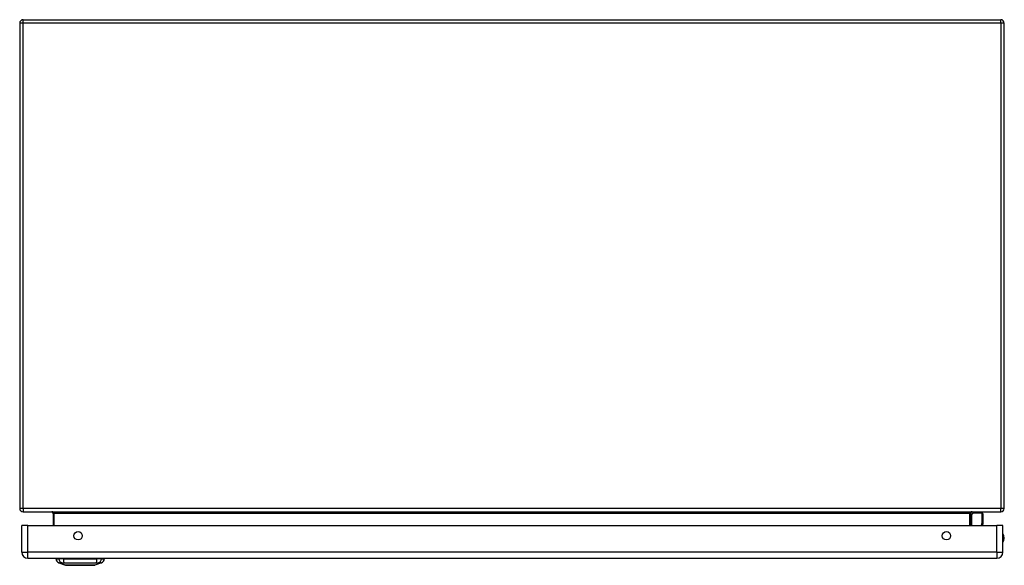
# Model space of a CAD drawing. Header units: inches. Extents: x 18 to 168, y 13 to 112.
# Tile 1 of 7: x 18 to 42, y 13 to 26. Entities that reach past the tile are written whole.
import ezdxf

# ---------------------------------------------------------------- set-up
doc = ezdxf.new("R2010")
doc.units = ezdxf.units.IN
doc.header["$MEASUREMENT"] = 0
doc.layers.add('Visible Edges(ANSI)', color=7, linetype='Continuous', lineweight=25)
doc.layers.add('Visible Tangent Edges(ANSI)', color=7, linetype='Continuous', lineweight=25)

msp = doc.modelspace()

# ---------------------------------------------------------------- linework, layer by layer
at = {"layer": 'Visible Edges(ANSI)'}
for p, q in [((18.31, 25.952), (18.31, 14.12)), ((18.394, 26.036), (42.226, 26.036)), ((42.31, 14.12), (42.31, 25.952)), ((18.394, 14.036), (42.226, 14.036)), ((19.123, 14.005), (19.123, 13.702)), ((41.497, 13.702), (41.497, 14.005)), ((41.503, 13.961), (41.542, 14)), ((41.773, 14.006), (41.556, 14.006)), ((41.792, 13.986), (41.792, 13.762)), ((18.36, 13.048), (18.36, 13.702)), ((18.506, 13.702), (18.36, 13.702)), ((18.506, 13.702), (42.132, 13.702)), ((41.792, 13.759), (41.781, 13.702)), ((42.278, 13.702), (42.132, 13.702)), ((42.278, 13.048), (42.278, 13.702)), ((18.506, 12.902), (42.132, 12.902)), ((19.194, 12.886), (19.262, 12.886)), ((19.373, 12.886), (19.262, 12.886)), ((19.428, 12.731), (19.268, 12.793)), ((19.373, 12.886), (20.196, 12.886)), ((20.301, 12.793), (20.141, 12.731)), ((20.307, 12.886), (20.196, 12.886)), ((20.307, 12.886), (20.375, 12.886))]:
    msp.add_line(p, q, dxfattribs=at)
at = {"layer": 'Visible Edges(ANSI)', "flags": 128}
msp.add_lwpolyline([(19.429, 12.731), (19.43, 12.731), (19.431, 12.731), (19.433, 12.731), (19.436, 12.731), (19.44, 12.731), (19.445, 12.731), (19.45, 12.731), (19.456, 12.731), (19.463, 12.731), (19.471, 12.731), (19.48, 12.731), (19.489, 12.731), (19.499, 12.731), (19.51, 12.731), (19.521, 12.731), (19.533, 12.731), (19.546, 12.731), (19.559, 12.731), (19.573, 12.731), (19.587, 12.731), (19.602, 12.731), (19.617, 12.731), (19.633, 12.731), (19.649, 12.731), (19.665, 12.731), (19.682, 12.731), (19.698, 12.731), (19.715, 12.731), (19.732, 12.731), (19.75, 12.731), (19.767, 12.731), (19.785, 12.731), (19.802, 12.731), (19.82, 12.731), (19.837, 12.731), (19.854, 12.731), (19.871, 12.731), (19.888, 12.731), (19.905, 12.731), (19.921, 12.731), (19.937, 12.731), (19.952, 12.731), (19.968, 12.731), (19.982, 12.731), (19.996, 12.731), (20.01, 12.731), (20.023, 12.731), (20.036, 12.731), (20.048, 12.731), (20.059, 12.731), (20.07, 12.731), (20.08, 12.731), (20.089, 12.731), (20.098, 12.731), (20.105, 12.731), (20.113, 12.731), (20.119, 12.731), (20.124, 12.731), (20.129, 12.731), (20.133, 12.731), (20.136, 12.731), (20.138, 12.731), (20.139, 12.731), (20.14, 12.731)], dxfattribs=at)
at = {"layer": 'Visible Edges(ANSI)'}
for centre in [(19.735, 13.452), (40.903, 13.452)]:
    msp.add_circle(centre, 0.102, dxfattribs=at)
for centre, radius, start, end in [((18.394, 25.952), 0.084, 90, 180), ((42.226, 25.952), 0.084, 0, 90), ((18.394, 14.12), 0.084, 180, 270), ((19.092, 14.005), 0.031, 0, 90), ((41.528, 14.005), 0.031, 90, 180), ((41.517, 13.947), 0.0197, 135, 180), ((41.556, 13.986), 0.0197, 90, 135), ((41.773, 13.986), 0.0197, 0, 90), ((42.226, 14.12), 0.084, 270, 0), ((41.773, 13.762), 0.0197, 349.0591, 0), ((42.125, 13.394), 0.188, 324.6864, 35.3136), ((18.506, 13.048), 0.146, 180, 270), ((42.132, 13.048), 0.146, 270, 0), ((19.311, 12.904), 0.118, 188.6009, 248.7495), ((19.253, 12.878), 0.0394, 143.1301, 168.463), ((19.429, 12.736), 0.00492, 248.7495, 269.7912), ((20.14, 12.736), 0.00492, 270.2088, 291.2505), ((20.258, 12.904), 0.118, 291.2505, 351.3991), ((20.316, 12.878), 0.0394, 11.537, 36.8699)]:
    msp.add_arc(centre, radius, start, end, dxfattribs=at)
at = {"layer": 'Visible Tangent Edges(ANSI)'}
for p, q in [((18.394, 25.952), (18.31, 25.952)), ((18.394, 25.952), (18.394, 26.036)), ((18.394, 14.12), (18.394, 25.952)), ((42.226, 25.952), (18.394, 25.952)), ((42.226, 25.952), (42.226, 26.036)), ((42.31, 25.952), (42.226, 25.952)), ((42.226, 25.952), (42.226, 14.12)), ((18.394, 14.12), (18.31, 14.12)), ((42.226, 14.12), (18.394, 14.12)), ((18.394, 14.12), (18.394, 14.036)), ((19.154, 14.005), (19.123, 14.005)), ((19.154, 13.702), (19.154, 14.005)), ((19.154, 14.005), (41.466, 14.005)), ((41.466, 14.005), (41.497, 14.005)), ((41.466, 14.005), (41.466, 13.702)), ((41.556, 14.006), (41.517, 13.965)), ((41.517, 13.965), (41.517, 13.702)), ((41.773, 13.773), (41.773, 14.006)), ((42.31, 14.12), (42.226, 14.12)), ((42.226, 14.036), (42.226, 14.12)), ((18.506, 13.048), (18.506, 13.702)), ((41.759, 13.702), (41.773, 13.773)), ((42.132, 13.048), (42.132, 13.702)), ((18.36, 13.048), (18.506, 13.048)), ((42.132, 13.048), (18.506, 13.048)), ((18.506, 12.902), (18.506, 13.048)), ((42.132, 13.048), (42.132, 12.902)), ((42.132, 13.048), (42.278, 13.048)), ((19.268, 12.793), (19.428, 12.731))]:
    msp.add_line(p, q, dxfattribs=at)
at = {"layer": 'Visible Tangent Edges(ANSI)', "flags": 128}
for points in [[(19.268, 12.793), (19.268, 12.793), (19.268, 12.793), (19.269, 12.793), (19.27, 12.793), (19.271, 12.793), (19.273, 12.793), (19.275, 12.793), (19.277, 12.793), (19.279, 12.793), (19.281, 12.793), (19.284, 12.793), (19.287, 12.793), (19.291, 12.793), (19.294, 12.793), (19.298, 12.793), (19.302, 12.792), (19.306, 12.792), (19.311, 12.792), (19.315, 12.792), (19.32, 12.792), (19.325, 12.792), (19.331, 12.792), (19.336, 12.792), (19.345, 12.792)], [(19.345, 12.792), (19.346, 12.792), (19.347, 12.792), (19.349, 12.792), (19.35, 12.792), (19.352, 12.792), (19.354, 12.792), (19.356, 12.792), (19.357, 12.792), (19.359, 12.792), (19.361, 12.792), (19.363, 12.792), (19.366, 12.792), (19.368, 12.792), (19.37, 12.792), (19.372, 12.792), (19.375, 12.792), (19.377, 12.792), (19.38, 12.792), (19.382, 12.792), (19.385, 12.792), (19.388, 12.792), (19.39, 12.792), (19.393, 12.792), (19.396, 12.792)], [(19.396, 12.792), (19.429, 12.792), (19.46, 12.792), (19.492, 12.792), (19.524, 12.792), (19.556, 12.793), (19.588, 12.793), (19.62, 12.793), (19.653, 12.793), (19.686, 12.793), (19.719, 12.793), (19.752, 12.793), (19.785, 12.793), (19.818, 12.793), (19.851, 12.793), (19.884, 12.793), (19.916, 12.793), (19.949, 12.793), (19.981, 12.793), (20.014, 12.793), (20.045, 12.792), (20.077, 12.792), (20.108, 12.792), (20.139, 12.792), (20.173, 12.792)], [(19.51, 12.731), (19.503, 12.731), (19.497, 12.731), (19.491, 12.731), (19.485, 12.731), (19.48, 12.731), (19.475, 12.731), (19.47, 12.731), (19.465, 12.731), (19.46, 12.731), (19.456, 12.731), (19.452, 12.731), (19.449, 12.731), (19.445, 12.731), (19.442, 12.731), (19.44, 12.731), (19.437, 12.731), (19.435, 12.731), (19.433, 12.731), (19.431, 12.731), (19.43, 12.731), (19.429, 12.731), (19.428, 12.731), (19.428, 12.731), (19.428, 12.731)], [(19.557, 12.731), (19.555, 12.731), (19.553, 12.731), (19.551, 12.731), (19.548, 12.731), (19.546, 12.731), (19.544, 12.731), (19.542, 12.731), (19.54, 12.731), (19.538, 12.731), (19.536, 12.731), (19.534, 12.731), (19.532, 12.731), (19.53, 12.731), (19.528, 12.731), (19.526, 12.731), (19.525, 12.731), (19.523, 12.731), (19.521, 12.731), (19.519, 12.731), (19.517, 12.731), (19.515, 12.731), (19.513, 12.731), (19.512, 12.731), (19.51, 12.731)], [(20.012, 12.731), (19.996, 12.731), (19.979, 12.731), (19.961, 12.731), (19.943, 12.731), (19.925, 12.731), (19.905, 12.731), (19.886, 12.731), (19.866, 12.731), (19.846, 12.731), (19.826, 12.731), (19.805, 12.731), (19.784, 12.731), (19.764, 12.731), (19.743, 12.731), (19.723, 12.731), (19.703, 12.731), (19.683, 12.731), (19.663, 12.731), (19.644, 12.731), (19.625, 12.731), (19.607, 12.731), (19.59, 12.731), (19.573, 12.731), (19.557, 12.731)], [(20.059, 12.731), (20.057, 12.731), (20.055, 12.731), (20.054, 12.731), (20.052, 12.731), (20.05, 12.731), (20.048, 12.731), (20.046, 12.731), (20.044, 12.731), (20.042, 12.731), (20.041, 12.731), (20.039, 12.731), (20.037, 12.731), (20.035, 12.731), (20.033, 12.731), (20.031, 12.731), (20.029, 12.731), (20.027, 12.731), (20.025, 12.731), (20.023, 12.731), (20.02, 12.731), (20.018, 12.731), (20.016, 12.731), (20.014, 12.731), (20.012, 12.731)], [(20.141, 12.731), (20.141, 12.731), (20.141, 12.731), (20.14, 12.731), (20.139, 12.731), (20.138, 12.731), (20.136, 12.731), (20.134, 12.731), (20.132, 12.731), (20.129, 12.731), (20.126, 12.731), (20.123, 12.731), (20.12, 12.731), (20.116, 12.731), (20.112, 12.731), (20.108, 12.731), (20.104, 12.731), (20.099, 12.731), (20.094, 12.731), (20.089, 12.731), (20.083, 12.731), (20.078, 12.731), (20.072, 12.731), (20.065, 12.731), (20.059, 12.731)], [(20.173, 12.792), (20.176, 12.792), (20.179, 12.792), (20.181, 12.792), (20.184, 12.792), (20.186, 12.792), (20.189, 12.792), (20.192, 12.792), (20.194, 12.792), (20.196, 12.792), (20.199, 12.792), (20.201, 12.792), (20.203, 12.792), (20.205, 12.792), (20.207, 12.792), (20.209, 12.792), (20.211, 12.792), (20.213, 12.792), (20.215, 12.792), (20.217, 12.792), (20.218, 12.792), (20.22, 12.792), (20.222, 12.792), (20.223, 12.792), (20.224, 12.792)], [(20.224, 12.792), (20.233, 12.792), (20.238, 12.792), (20.244, 12.792), (20.249, 12.792), (20.254, 12.792), (20.258, 12.792), (20.263, 12.792), (20.267, 12.792), (20.271, 12.793), (20.275, 12.793), (20.278, 12.793), (20.282, 12.793), (20.285, 12.793), (20.288, 12.793), (20.29, 12.793), (20.292, 12.793), (20.294, 12.793), (20.296, 12.793), (20.298, 12.793), (20.299, 12.793), (20.3, 12.793), (20.3, 12.793), (20.301, 12.793), (20.301, 12.793)]]:
    msp.add_lwpolyline(points, dxfattribs=at)
at = {"layer": 'Visible Tangent Edges(ANSI)'}
for centre, radius, start, end in [((42.125, 13.394), 0.168, 335.7439, 24.2561), ((19.429, 12.736), 0.00492, 248.7495, 269.7912)]:
    msp.add_arc(centre, radius, start, end, dxfattribs=at)
for centre, major_axis, ratio, start_param, end_param in [((19.092, 14.005), (0.062, 0), 0.5, 0, 1.570796), ((41.528, 14.005), (-0.062, 0), 0.5, 4.712389, 6.283185), ((41.517, 13.947), (-0.0197, 0), 0.91745, 4.712389, 6.283185), ((41.517, 13.947), (-0.0139, 0.0139), 0.852462, 5.41831, 6.283185), ((41.773, 13.762), (0.0197, 0), 0.533433, 0, 1.570796), ((41.773, 13.762), (0.0193, -0.0037), 0.526442, 0, 1.672214), ((19.372, 12.906), (0.016, -0.117), 0.948273, 4.754759, 5.892029), ((19.41, 12.906), (-0.005, -0.118), 0.314585, 4.896593, 6.033863), ((20.159, 12.906), (0.005, -0.118), 0.314585, 0.249322, 1.386592), ((20.197, 12.906), (-0.016, -0.117), 0.948273, 0.391156, 1.528426)]:
    msp.add_ellipse(centre, major_axis=major_axis, ratio=ratio, start_param=start_param, end_param=end_param, dxfattribs=at)

doc.saveas('drawing.dxf')
